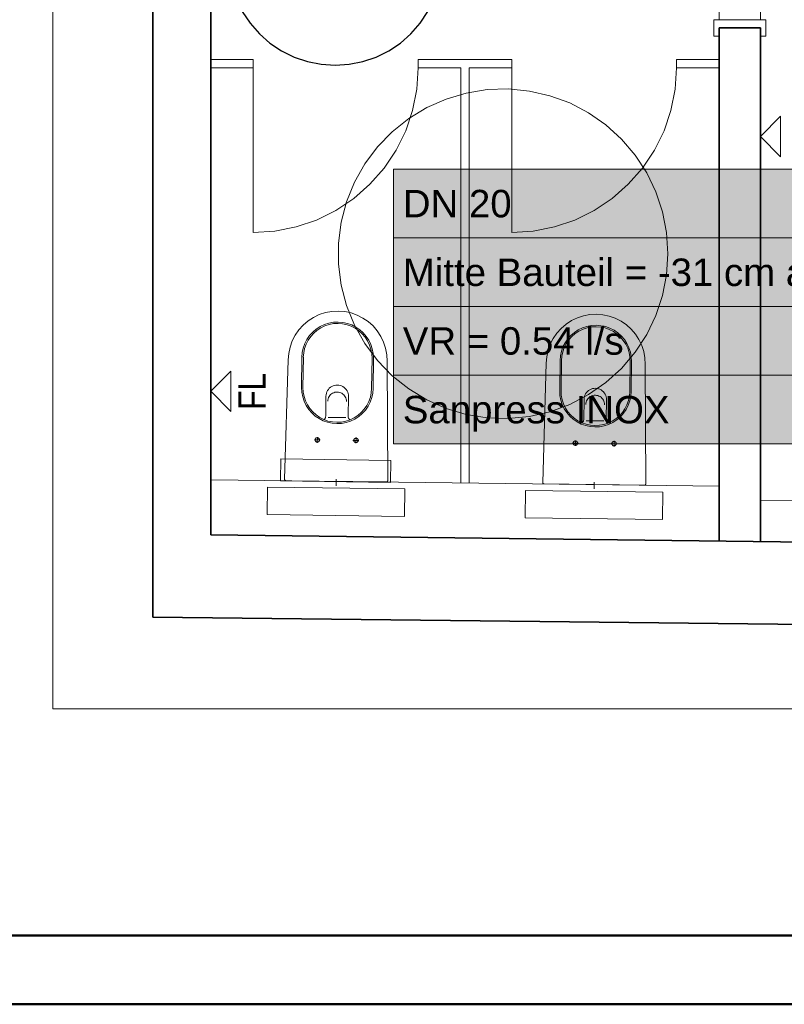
# Model space of a CAD drawing. Extents: x -132 to 668, y -61 to 533.
# Tile 2 of 256: x 14 to 70, y -61 to 11. Entities that reach past the tile are written whole.
import ezdxf
from ezdxf.lldxf.tags import DXFTag

# ---------------------------------------------------------------- set-up
doc = ezdxf.new("R2010")
doc.units = 0
doc.layers.get('0').update_dxf_attribs({"lineweight": 5})
doc.layers.add('411_S_Einrichtung', color=7, linetype='Continuous', lineweight=18, true_color=0x9dff9d, plot=False)
for name, color, linetype, lineweight in [('5_EG-BESTAND', 7, 'Continuous', 25), ('5_EG-HLSE', 7, 'Continuous', 25), ('5_EG-NEU', 7, 'Continuous', 25), ('5_EG-TÜRSTEMPEL', 7, 'Continuous', 25), ('5_EG-WANDFLÄCHENMATERIAL', 7, 'Continuous', 25)]:
    doc.layers.add(name, color=color, linetype=linetype, lineweight=lineweight)
doc.layers.add('Rahmen', color=7, linetype='Continuous', lineweight=35, true_color=0x009900)
doc.layers.add('S_Kaltwasser_Beschriftung-OG', color=7, linetype='Continuous', lineweight=18, true_color=0x005e00)
doc.styles.get("Standard").update_dxf_attribs({"font": 'arial.ttf'})
tags = doc.linetypes.add('ALL_S17', pattern=[0.0005, 0, -0.0005]).pattern_tags.tags
tags[6:7] = [DXFTag(74, 4), DXFTag(75, 0), DXFTag(340, '0'), DXFTag(46, 1.0), DXFTag(50, 0.0), DXFTag(44, 0.0), DXFTag(45, 0.0)]
tags[4:5] = [DXFTag(74, 4), DXFTag(75, 0), DXFTag(340, '0'), DXFTag(46, 1.0), DXFTag(50, 0.0), DXFTag(44, 0.0), DXFTag(45, 0.0)]
tags = doc.linetypes.add('PUNKT2_S9', pattern=[0.0005, 0, -0.0005]).pattern_tags.tags
tags[6:7] = [DXFTag(74, 4), DXFTag(75, 0), DXFTag(340, '0'), DXFTag(46, 1.0), DXFTag(50, 0.0), DXFTag(44, 0.0), DXFTag(45, 0.0)]
tags[4:5] = [DXFTag(74, 4), DXFTag(75, 0), DXFTag(340, '0'), DXFTag(46, 1.0), DXFTag(50, 0.0), DXFTag(44, 0.0), DXFTag(45, 0.0)]

# ---------------------------------------------------------------- blocks, each defined once
blk = doc.blocks.new('Referenz-A07AMLO71N', base_point=(-89.161, -60.051))
at = {"layer": '5_EG-BESTAND', "color": 0, "linetype": 'PUNKT2_S9', "lineweight": 13, "ltscale": 0.13}
for p, q in [((16.803, -39.447), (16.803, 167.883)), ((169.576, -39.447), (16.803, -39.447))]:
    blk.add_line(p, q, dxfattribs=at)
at = {"layer": '5_EG-BESTAND', "color": 0, "lineweight": 35}
for p, q in [((24.085, 167.883), (24.075, -32.766)), ((28.296, 43.504), (28.296, -26.761)), ((28.296, -26.761), (99.619, -27.662)), ((24.075, -32.766), (105.723, -33.662))]:
    blk.add_line(p, q, dxfattribs=at)
at = {"layer": '5_EG-BESTAND', "color": 0, "linetype": 'ALL_S17', "lineweight": 13, "ltscale": 0.13}
for p, q in [((46.896, 5.398), (45.422, 4.961)), ((48.414, 5.644), (46.896, 5.398)), ((49.951, 5.693), (48.414, 5.644)), ((51.482, 5.545), (49.951, 5.693)), ((52.981, 5.203), (51.482, 5.545)), ((54.424, 4.672), (52.981, 5.203)), ((44.016, 4.338), (42.701, 3.541)), ((45.422, 4.961), (44.016, 4.338)), ((55.787, 3.961), (54.424, 4.672)), ((57.048, 3.081), (55.787, 3.961)), ((42.701, 3.541), (41.499, 2.583)), ((58.187, 2.047), (57.048, 3.081)), ((41.499, 2.583), (40.429, 1.478)), ((40.429, 1.478), (39.509, 0.246)), ((59.183, 0.877), (58.187, 2.047)), ((60.022, -0.412), (59.183, 0.877)), ((39.509, 0.246), (38.755, -1.094)), ((60.689, -1.798), (60.022, -0.412)), ((38.755, -1.094), (38.178, -2.519)), ((61.174, -3.257), (60.689, -1.798)), ((38.178, -2.519), (37.788, -4.007)), ((61.468, -4.766), (61.174, -3.257)), ((37.788, -4.007), (37.591, -5.532)), ((61.566, -6.301), (61.468, -4.766)), ((37.591, -5.532), (37.591, -7.07)), ((61.468, -7.835), (61.566, -6.301)), ((37.591, -7.07), (37.788, -8.595)), ((61.174, -9.345), (61.468, -7.835)), ((37.788, -8.595), (38.178, -10.082)), ((60.689, -10.804), (61.174, -9.345)), ((38.178, -10.082), (38.755, -11.507)), ((60.022, -12.189), (60.689, -10.804)), ((38.755, -11.507), (39.509, -12.847)), ((39.509, -12.847), (40.429, -14.079)), ((59.183, -13.478), (60.022, -12.189)), ((58.187, -14.649), (59.183, -13.478)), ((40.429, -14.079), (41.499, -15.184)), ((57.048, -15.683), (58.187, -14.649)), ((41.499, -15.184), (42.701, -16.143)), ((55.787, -16.562), (57.048, -15.683)), ((42.701, -16.143), (44.016, -16.94)), ((44.016, -16.94), (45.422, -17.562)), ((54.424, -17.274), (55.787, -16.562)), ((45.422, -17.562), (46.896, -18)), ((51.482, -18.147), (52.981, -17.805)), ((52.981, -17.805), (54.424, -17.274)), ((46.896, -18), (48.414, -18.245)), ((48.414, -18.245), (49.951, -18.295)), ((49.951, -18.295), (51.482, -18.147))]:
    blk.add_line(p, q, dxfattribs=at)
at = {"layer": '5_EG-HLSE', "color": 0, "lineweight": 13}
for p, q in [((36.198, -10.733), (35.773, -10.936)), ((36.646, -10.587), (36.198, -10.733)), ((37.109, -10.502), (36.646, -10.587)), ((37.58, -10.477), (37.109, -10.502)), ((38.049, -10.514), (37.58, -10.477)), ((38.51, -10.612), (38.049, -10.514)), ((38.954, -10.769), (38.51, -10.612)), ((55.89, -10.739), (55.427, -10.825)), ((56.36, -10.714), (55.89, -10.739)), ((56.83, -10.751), (56.36, -10.714)), ((57.291, -10.849), (56.83, -10.751)), ((35.378, -11.193), (35.02, -11.499)), ((35.773, -10.936), (35.378, -11.193)), ((36.571, -11.462), (36.264, -11.609)), ((36.894, -11.357), (36.571, -11.462)), ((36.919, -11.454), (36.608, -11.555)), ((37.228, -11.295), (36.894, -11.357)), ((37.24, -11.394), (36.919, -11.454)), ((37.568, -11.277), (37.228, -11.295)), ((37.567, -11.377), (37.24, -11.394)), ((37.893, -11.402), (37.567, -11.377)), ((37.907, -11.303), (37.568, -11.277)), ((38.213, -11.47), (37.893, -11.402)), ((38.24, -11.374), (37.907, -11.303)), ((38.521, -11.579), (38.213, -11.47)), ((38.561, -11.487), (38.24, -11.374)), ((39.373, -10.983), (38.954, -10.769)), ((39.762, -11.249), (39.373, -10.983)), ((40.112, -11.565), (39.762, -11.249)), ((54.159, -11.43), (53.801, -11.736)), ((54.554, -11.173), (54.159, -11.43)), ((54.979, -10.97), (54.554, -11.173)), ((55.427, -10.825), (54.979, -10.97)), ((57.735, -11.006), (57.291, -10.849)), ((58.154, -11.22), (57.735, -11.006)), ((58.543, -11.487), (58.154, -11.22)), ((34.705, -11.849), (34.438, -12.237)), ((35.02, -11.499), (34.705, -11.849)), ((35.72, -12.015), (35.493, -12.268)), ((35.79, -12.087), (35.571, -12.33)), ((35.979, -11.794), (35.72, -12.015)), ((36.039, -11.874), (35.79, -12.087)), ((36.264, -11.609), (35.979, -11.794)), ((36.313, -11.696), (36.039, -11.874)), ((36.608, -11.555), (36.313, -11.696)), ((38.813, -11.727), (38.521, -11.579)), ((38.864, -11.641), (38.561, -11.487)), ((39.082, -11.913), (38.813, -11.727)), ((39.144, -11.834), (38.864, -11.641)), ((39.325, -12.131), (39.082, -11.913)), ((39.397, -12.061), (39.144, -11.834)), ((39.538, -12.38), (39.325, -12.131)), ((39.618, -12.32), (39.397, -12.061)), ((40.418, -11.923), (40.112, -11.565)), ((40.674, -12.318), (40.418, -11.923)), ((53.486, -12.086), (53.219, -12.474)), ((53.801, -11.736), (53.486, -12.086)), ((54.76, -12.031), (54.501, -12.252)), ((54.82, -12.111), (54.571, -12.324)), ((55.045, -11.846), (54.76, -12.031)), ((55.094, -11.933), (54.82, -12.111)), ((55.352, -11.699), (55.045, -11.846)), ((55.389, -11.792), (55.094, -11.933)), ((55.675, -11.594), (55.352, -11.699)), ((55.7, -11.691), (55.389, -11.792)), ((56.01, -11.532), (55.675, -11.594)), ((56.021, -11.631), (55.7, -11.691)), ((56.349, -11.514), (56.01, -11.532)), ((56.348, -11.614), (56.021, -11.631)), ((56.674, -11.64), (56.348, -11.614)), ((56.688, -11.541), (56.349, -11.514)), ((56.994, -11.707), (56.674, -11.64)), ((57.021, -11.611), (56.688, -11.541)), ((57.302, -11.816), (56.994, -11.707)), ((57.342, -11.725), (57.021, -11.611)), ((57.594, -11.965), (57.302, -11.816)), ((57.645, -11.879), (57.342, -11.725)), ((57.863, -12.15), (57.594, -11.965)), ((57.925, -12.071), (57.645, -11.879)), ((58.106, -12.369), (57.863, -12.15)), ((58.178, -12.299), (57.925, -12.071)), ((58.893, -11.802), (58.543, -11.487)), ((59.198, -12.16), (58.893, -11.802)), ((59.455, -12.555), (59.198, -12.16)), ((34.225, -12.657), (34.068, -13.101)), ((34.438, -12.237), (34.225, -12.657)), ((35.146, -12.851), (35.033, -13.172)), ((35.238, -12.891), (35.129, -13.199)), ((35.3, -12.548), (35.146, -12.851)), ((35.386, -12.599), (35.238, -12.891)), ((35.493, -12.268), (35.3, -12.548)), ((35.571, -12.33), (35.386, -12.599)), ((39.716, -12.654), (39.538, -12.38)), ((39.803, -12.605), (39.618, -12.32)), ((39.857, -12.949), (39.716, -12.654)), ((39.95, -12.912), (39.803, -12.605)), ((40.877, -12.743), (40.674, -12.318)), ((41.022, -13.191), (40.877, -12.743)), ((53.006, -12.894), (52.849, -13.338)), ((53.219, -12.474), (53.006, -12.894)), ((54.081, -12.786), (53.927, -13.089)), ((54.167, -12.837), (54.019, -13.128)), ((54.274, -12.505), (54.081, -12.786)), ((54.352, -12.567), (54.167, -12.837)), ((54.501, -12.252), (54.274, -12.505)), ((54.571, -12.324), (54.352, -12.567)), ((58.319, -12.617), (58.106, -12.369)), ((58.399, -12.557), (58.178, -12.299)), ((58.497, -12.891), (58.319, -12.617)), ((58.584, -12.842), (58.399, -12.557)), ((58.638, -13.186), (58.497, -12.891)), ((58.731, -13.149), (58.584, -12.842)), ((59.658, -12.98), (59.455, -12.555)), ((33.97, -13.561), (33.933, -14.031)), ((34.068, -13.101), (33.97, -13.561)), ((34.962, -13.505), (34.935, -13.844)), ((35.033, -13.172), (34.962, -13.505)), ((35.061, -13.519), (35.035, -13.845)), ((35.129, -13.199), (35.061, -13.519)), ((39.958, -13.26), (39.857, -12.949)), ((40.055, -13.235), (39.95, -12.912)), ((40.018, -13.582), (39.958, -13.26)), ((40.035, -13.908), (40.018, -13.582)), ((40.117, -13.57), (40.055, -13.235)), ((40.135, -13.909), (40.117, -13.57)), ((41.108, -13.654), (41.022, -13.191)), ((52.849, -13.338), (52.751, -13.799)), ((53.814, -13.409), (53.743, -13.742)), ((53.927, -13.089), (53.814, -13.409)), ((53.91, -13.436), (53.842, -13.756)), ((54.019, -13.128), (53.91, -13.436)), ((58.739, -13.497), (58.638, -13.186)), ((58.836, -13.473), (58.731, -13.149)), ((58.799, -13.819), (58.739, -13.497)), ((58.898, -13.807), (58.836, -13.473)), ((59.803, -13.428), (59.658, -12.98)), ((59.889, -13.891), (59.803, -13.428)), ((33.673, -22.727), (33.933, -14.031)), ((34.936, -13.844), (34.908, -16.043)), ((35.036, -13.845), (35.008, -16.045)), ((40.035, -13.908), (40.007, -16.108)), ((40.135, -13.909), (40.107, -16.109)), ((41.133, -14.124), (41.108, -13.654)), ((41.132, -14.124), (41.173, -22.822)), ((52.454, -22.964), (52.714, -14.268)), ((52.751, -13.799), (52.714, -14.268)), ((53.717, -14.081), (53.689, -16.281)), ((53.743, -13.742), (53.717, -14.081)), ((53.817, -14.082), (53.789, -16.282)), ((53.842, -13.756), (53.817, -14.082)), ((58.816, -14.145), (58.788, -16.345)), ((58.816, -14.145), (58.799, -13.819)), ((58.916, -14.147), (58.888, -16.346)), ((58.916, -14.147), (58.898, -13.807)), ((59.913, -14.362), (59.889, -13.891)), ((59.914, -14.362), (59.954, -23.059)), ((34.908, -16.044), (34.926, -16.383)), ((34.926, -16.383), (34.988, -16.718)), ((35.008, -16.045), (35.025, -16.371)), ((35.025, -16.371), (35.085, -16.693)), ((36.71, -16.463), (36.688, -16.568)), ((36.746, -16.362), (36.71, -16.463)), ((36.795, -16.267), (36.746, -16.362)), ((36.855, -16.178), (36.795, -16.267)), ((36.927, -16.098), (36.855, -16.178)), ((37.009, -16.029), (36.927, -16.098)), ((37.099, -15.97), (37.009, -16.029)), ((37.163, -16.458), (37.088, -16.507)), ((37.195, -15.924), (37.099, -15.97)), ((37.243, -16.42), (37.163, -16.458)), ((37.297, -15.891), (37.195, -15.924)), ((37.327, -16.392), (37.243, -16.42)), ((37.403, -15.871), (37.297, -15.891)), ((37.415, -16.376), (37.327, -16.392)), ((37.51, -15.865), (37.403, -15.871)), ((37.504, -16.371), (37.415, -16.376)), ((37.592, -16.378), (37.504, -16.371)), ((37.617, -15.874), (37.51, -15.865)), ((37.679, -16.397), (37.592, -16.378)), ((37.722, -15.896), (37.617, -15.874)), ((37.763, -16.426), (37.679, -16.397)), ((37.823, -15.932), (37.722, -15.896)), ((37.843, -16.467), (37.763, -16.426)), ((37.919, -15.981), (37.823, -15.932)), ((37.916, -16.517), (37.843, -16.467)), ((38.007, -16.041), (37.919, -15.981)), ((38.087, -16.113), (38.007, -16.041)), ((38.157, -16.195), (38.087, -16.113)), ((38.215, -16.285), (38.157, -16.195)), ((38.262, -16.381), (38.215, -16.285)), ((38.295, -16.483), (38.262, -16.381)), ((38.314, -16.589), (38.295, -16.483)), ((39.914, -16.754), (39.982, -16.434)), ((39.982, -16.434), (40.007, -16.108)), ((40.01, -16.781), (40.081, -16.448)), ((40.081, -16.448), (40.107, -16.109)), ((53.689, -16.281), (53.707, -16.62)), ((53.789, -16.282), (53.806, -16.609)), ((55.636, -16.416), (55.576, -16.504)), ((55.708, -16.336), (55.636, -16.416)), ((55.79, -16.266), (55.708, -16.336)), ((55.88, -16.208), (55.79, -16.266)), ((55.976, -16.161), (55.88, -16.208)), ((56.079, -16.128), (55.976, -16.161)), ((56.184, -16.109), (56.079, -16.128)), ((56.291, -16.103), (56.184, -16.109)), ((56.398, -16.111), (56.291, -16.103)), ((56.503, -16.133), (56.398, -16.111)), ((56.604, -16.169), (56.503, -16.133)), ((56.7, -16.218), (56.604, -16.169)), ((56.788, -16.279), (56.7, -16.218)), ((56.868, -16.35), (56.788, -16.279)), ((56.938, -16.432), (56.868, -16.35)), ((56.996, -16.522), (56.938, -16.432)), ((58.763, -16.671), (58.788, -16.345)), ((58.862, -16.686), (58.888, -16.346)), ((34.988, -16.718), (35.093, -17.041)), ((35.085, -16.693), (35.186, -17.004)), ((35.093, -17.041), (35.24, -17.348)), ((35.186, -17.004), (35.327, -17.299)), ((36.679, -16.676), (36.661, -18.127)), ((36.688, -16.568), (36.679, -16.675)), ((36.822, -16.954), (36.815, -17.043)), ((36.841, -16.867), (36.822, -16.954)), ((36.87, -16.783), (36.841, -16.867)), ((36.911, -16.704), (36.87, -16.783)), ((36.961, -16.63), (36.911, -16.704)), ((37.02, -16.564), (36.961, -16.63)), ((37.088, -16.507), (37.02, -16.564)), ((37.982, -16.576), (37.916, -16.517)), ((38.04, -16.644), (37.982, -16.576)), ((38.088, -16.719), (38.04, -16.644)), ((38.127, -16.799), (38.088, -16.719)), ((38.154, -16.884), (38.127, -16.799)), ((38.17, -16.971), (38.154, -16.884)), ((38.175, -17.06), (38.17, -16.971)), ((38.32, -16.696), (38.302, -18.147)), ((38.32, -16.696), (38.314, -16.589)), ((39.657, -17.354), (39.805, -17.062)), ((39.743, -17.405), (39.897, -17.102)), ((39.805, -17.062), (39.914, -16.754)), ((39.897, -17.102), (40.01, -16.781)), ((53.707, -16.62), (53.769, -16.955)), ((53.769, -16.955), (53.874, -17.278)), ((53.806, -16.609), (53.866, -16.93)), ((53.866, -16.93), (53.967, -17.241)), ((55.46, -16.913), (55.442, -18.364)), ((55.469, -16.806), (55.46, -16.913)), ((55.491, -16.701), (55.469, -16.806)), ((55.527, -16.6), (55.491, -16.701)), ((55.576, -16.504), (55.527, -16.6)), ((55.603, -17.191), (55.596, -17.28)), ((55.622, -17.104), (55.603, -17.191)), ((55.651, -17.02), (55.622, -17.104)), ((55.692, -16.941), (55.651, -17.02)), ((55.742, -16.868), (55.692, -16.941)), ((55.802, -16.802), (55.742, -16.868)), ((55.869, -16.744), (55.802, -16.802)), ((55.944, -16.695), (55.869, -16.744)), ((56.024, -16.657), (55.944, -16.695)), ((56.109, -16.629), (56.024, -16.657)), ((56.196, -16.613), (56.109, -16.629)), ((56.285, -16.609), (56.196, -16.613)), ((56.374, -16.615), (56.285, -16.609)), ((56.461, -16.634), (56.374, -16.615)), ((56.544, -16.664), (56.461, -16.634)), ((56.624, -16.704), (56.544, -16.664)), ((56.697, -16.754), (56.624, -16.704)), ((56.763, -16.814), (56.697, -16.754)), ((56.821, -16.881), (56.763, -16.814)), ((56.869, -16.956), (56.821, -16.881)), ((56.908, -17.036), (56.869, -16.956)), ((56.935, -17.121), (56.908, -17.036)), ((56.951, -17.208), (56.935, -17.121)), ((57.043, -16.619), (56.996, -16.522)), ((57.076, -16.721), (57.043, -16.619)), ((57.095, -16.826), (57.076, -16.721)), ((57.101, -16.933), (57.083, -18.385)), ((57.101, -16.934), (57.095, -16.826)), ((58.586, -17.299), (58.695, -16.991)), ((58.678, -17.339), (58.791, -17.018)), ((58.695, -16.991), (58.763, -16.671)), ((58.791, -17.018), (58.862, -16.686)), ((35.24, -17.348), (35.425, -17.633)), ((35.327, -17.299), (35.505, -17.573)), ((35.425, -17.633), (35.646, -17.891)), ((35.505, -17.573), (35.718, -17.822)), ((35.646, -17.891), (35.899, -18.119)), ((35.718, -17.822), (35.961, -18.04)), ((39.004, -18.079), (39.253, -17.866)), ((39.253, -17.866), (39.471, -17.623)), ((39.323, -17.938), (39.55, -17.685)), ((39.471, -17.623), (39.657, -17.354)), ((39.55, -17.685), (39.743, -17.405)), ((53.874, -17.278), (54.021, -17.585)), ((53.967, -17.241), (54.108, -17.536)), ((54.021, -17.585), (54.206, -17.87)), ((54.108, -17.536), (54.286, -17.81)), ((54.206, -17.87), (54.427, -18.129)), ((54.286, -17.81), (54.499, -18.059)), ((56.956, -17.297), (56.951, -17.208)), ((58.034, -18.104), (58.253, -17.86)), ((58.104, -18.175), (58.331, -17.922)), ((58.253, -17.86), (58.438, -17.591)), ((58.331, -17.922), (58.524, -17.642)), ((58.438, -17.591), (58.586, -17.299)), ((58.524, -17.642), (58.678, -17.339)), ((35.899, -18.119), (36.179, -18.311)), ((35.961, -18.04), (36.23, -18.225)), ((36.179, -18.311), (36.482, -18.466)), ((36.23, -18.225), (36.522, -18.374)), ((36.482, -18.466), (36.803, -18.579)), ((36.522, -18.374), (36.83, -18.483)), ((36.536, -18.38), (36.569, -18.353)), ((36.569, -18.353), (36.597, -18.322)), ((36.597, -18.322), (36.62, -18.287)), ((36.62, -18.287), (36.639, -18.25)), ((36.639, -18.25), (36.652, -18.21)), ((36.652, -18.21), (36.659, -18.169)), ((36.659, -18.169), (36.661, -18.127)), ((36.803, -18.579), (37.136, -18.65)), ((36.83, -18.483), (37.15, -18.551)), ((36.835, -18.223), (38.126, -18.239)), ((37.15, -18.551), (37.476, -18.576)), ((37.476, -18.576), (37.802, -18.559)), ((37.802, -18.559), (38.124, -18.499)), ((37.814, -18.658), (38.149, -18.596)), ((38.124, -18.499), (38.435, -18.398)), ((38.149, -18.596), (38.472, -18.491)), ((38.302, -18.147), (38.303, -18.189)), ((38.303, -18.189), (38.309, -18.231)), ((38.309, -18.231), (38.321, -18.271)), ((38.321, -18.271), (38.339, -18.309)), ((38.339, -18.309), (38.361, -18.344)), ((38.361, -18.344), (38.389, -18.376)), ((38.389, -18.376), (38.42, -18.404)), ((38.435, -18.398), (38.73, -18.257)), ((38.472, -18.491), (38.779, -18.344)), ((38.73, -18.257), (39.004, -18.079)), ((38.779, -18.344), (39.064, -18.159)), ((39.064, -18.159), (39.323, -17.938)), ((54.427, -18.129), (54.68, -18.356)), ((54.499, -18.059), (54.742, -18.278)), ((54.68, -18.356), (54.96, -18.549)), ((54.742, -18.278), (55.011, -18.463)), ((54.96, -18.549), (55.263, -18.703)), ((55.011, -18.463), (55.303, -18.611)), ((55.303, -18.611), (55.611, -18.72)), ((55.317, -18.617), (55.349, -18.59)), ((55.349, -18.59), (55.378, -18.559)), ((55.378, -18.559), (55.401, -18.524)), ((55.401, -18.524), (55.42, -18.487)), ((55.42, -18.487), (55.433, -18.447)), ((55.433, -18.447), (55.44, -18.406)), ((55.44, -18.406), (55.442, -18.364)), ((55.616, -18.46), (56.907, -18.476)), ((56.905, -18.736), (57.216, -18.635)), ((57.083, -18.385), (57.084, -18.426)), ((57.084, -18.426), (57.09, -18.468)), ((57.09, -18.468), (57.102, -18.508)), ((57.102, -18.508), (57.12, -18.546)), ((57.12, -18.546), (57.143, -18.581)), ((57.143, -18.581), (57.17, -18.613)), ((57.17, -18.613), (57.201, -18.641)), ((57.216, -18.635), (57.511, -18.494)), ((57.253, -18.728), (57.56, -18.582)), ((57.511, -18.494), (57.785, -18.316)), ((57.56, -18.582), (57.845, -18.396)), ((57.785, -18.316), (58.034, -18.104)), ((57.845, -18.396), (58.104, -18.175)), ((37.136, -18.65), (37.475, -18.676)), ((37.475, -18.676), (37.814, -18.658)), ((55.263, -18.703), (55.584, -18.816)), ((55.584, -18.816), (55.917, -18.887)), ((55.611, -18.72), (55.931, -18.788)), ((55.917, -18.887), (56.256, -18.913)), ((55.931, -18.788), (56.257, -18.813)), ((56.256, -18.913), (56.595, -18.895)), ((56.257, -18.813), (56.584, -18.796)), ((56.584, -18.796), (56.905, -18.736)), ((56.595, -18.895), (56.93, -18.833)), ((56.93, -18.833), (57.253, -18.728)), ((36.27, -19.861), (35.85, -19.856)), ((35.894, -19.837), (35.892, -19.858)), ((35.892, -19.858), (35.894, -19.879)), ((35.898, -19.817), (35.894, -19.837)), ((35.894, -19.879), (35.898, -19.9)), ((35.904, -19.797), (35.898, -19.817)), ((35.898, -19.9), (35.904, -19.92)), ((35.914, -19.778), (35.904, -19.797)), ((35.904, -19.92), (35.914, -19.938)), ((35.925, -19.761), (35.914, -19.778)), ((35.914, -19.938), (35.925, -19.956)), ((35.939, -19.745), (35.925, -19.761)), ((35.925, -19.956), (35.939, -19.971)), ((35.955, -19.731), (35.939, -19.745)), ((35.939, -19.971), (35.955, -19.985)), ((35.972, -19.72), (35.955, -19.731)), ((35.955, -19.985), (35.972, -19.997)), ((35.991, -19.71), (35.972, -19.72)), ((35.972, -19.997), (35.991, -20.006)), ((36.011, -19.704), (35.991, -19.71)), ((35.991, -20.006), (36.011, -20.013)), ((36.031, -19.7), (36.011, -19.704)), ((36.011, -20.013), (36.031, -20.017)), ((36.052, -19.698), (36.031, -19.7)), ((36.031, -20.017), (36.052, -20.018)), ((36.055, -19.653), (36.05, -20.063)), ((36.058, -19.698), (36.05, -19.698)), ((36.073, -19.7), (36.052, -19.698)), ((36.052, -20.018), (36.073, -20.017)), ((36.094, -19.704), (36.073, -19.7)), ((36.073, -20.017), (36.094, -20.013)), ((36.113, -19.71), (36.094, -19.704)), ((36.094, -20.013), (36.113, -20.006)), ((36.132, -19.72), (36.113, -19.71)), ((36.113, -20.006), (36.132, -19.997)), ((36.15, -19.731), (36.132, -19.72)), ((36.132, -19.997), (36.15, -19.985)), ((36.165, -19.745), (36.15, -19.731)), ((36.15, -19.985), (36.165, -19.971)), ((36.179, -19.761), (36.165, -19.745)), ((36.165, -19.971), (36.179, -19.956)), ((36.191, -19.778), (36.179, -19.761)), ((36.179, -19.956), (36.191, -19.938)), ((36.2, -19.797), (36.191, -19.778)), ((36.191, -19.938), (36.2, -19.92)), ((36.207, -19.817), (36.2, -19.797)), ((36.2, -19.92), (36.207, -19.9)), ((36.211, -19.837), (36.207, -19.817)), ((36.207, -19.9), (36.211, -19.879)), ((36.212, -19.858), (36.211, -19.837)), ((36.211, -19.879), (36.212, -19.858)), ((38.649, -19.891), (39.07, -19.896)), ((38.708, -19.873), (38.707, -19.894)), ((38.707, -19.894), (38.708, -19.915)), ((38.712, -19.852), (38.708, -19.873)), ((38.708, -19.915), (38.712, -19.935)), ((38.719, -19.833), (38.712, -19.852)), ((38.712, -19.935), (38.719, -19.955)), ((38.728, -19.814), (38.719, -19.833)), ((38.719, -19.955), (38.728, -19.974)), ((38.74, -19.796), (38.728, -19.814)), ((38.728, -19.974), (38.74, -19.991)), ((38.754, -19.781), (38.74, -19.796)), ((38.74, -19.991), (38.754, -20.007)), ((38.769, -19.767), (38.754, -19.781)), ((38.754, -20.007), (38.769, -20.021)), ((38.787, -19.755), (38.769, -19.767)), ((38.769, -20.021), (38.787, -20.032)), ((38.806, -19.746), (38.787, -19.755)), ((38.787, -20.032), (38.806, -20.042)), ((38.825, -19.739), (38.806, -19.746)), ((38.806, -20.042), (38.825, -20.048)), ((38.846, -19.735), (38.825, -19.739)), ((38.825, -20.048), (38.846, -20.052)), ((38.867, -19.734), (38.846, -19.735)), ((38.846, -20.052), (38.867, -20.054)), ((38.869, -19.689), (38.864, -20.098)), ((38.873, -19.734), (38.865, -19.734)), ((38.888, -19.735), (38.867, -19.734)), ((38.867, -20.054), (38.888, -20.052)), ((38.908, -19.739), (38.888, -19.735)), ((38.888, -20.052), (38.908, -20.048)), ((38.928, -19.746), (38.908, -19.739)), ((38.908, -20.048), (38.928, -20.042)), ((38.947, -19.755), (38.928, -19.746)), ((38.928, -20.042), (38.947, -20.032)), ((38.964, -19.767), (38.947, -19.755)), ((38.947, -20.032), (38.964, -20.021)), ((38.98, -19.781), (38.964, -19.767)), ((38.964, -20.021), (38.98, -20.007)), ((38.994, -19.796), (38.98, -19.781)), ((38.98, -20.007), (38.994, -19.991)), ((39.005, -19.814), (38.994, -19.796)), ((38.994, -19.991), (39.005, -19.974)), ((39.015, -19.833), (39.005, -19.814)), ((39.005, -19.974), (39.015, -19.955)), ((39.021, -19.852), (39.015, -19.833)), ((39.015, -19.955), (39.021, -19.935)), ((39.025, -19.873), (39.021, -19.852)), ((39.021, -19.935), (39.025, -19.915)), ((39.027, -19.894), (39.025, -19.873)), ((39.025, -19.915), (39.027, -19.894)), ((54.679, -20.054), (54.675, -20.075)), ((54.685, -20.034), (54.679, -20.054)), ((54.695, -20.016), (54.685, -20.034)), ((54.706, -19.998), (54.695, -20.016)), ((54.72, -19.982), (54.706, -19.998)), ((54.736, -19.969), (54.72, -19.982)), ((54.753, -19.957), (54.736, -19.969)), ((54.772, -19.948), (54.753, -19.957)), ((54.792, -19.941), (54.772, -19.948)), ((54.812, -19.937), (54.792, -19.941)), ((54.833, -19.936), (54.812, -19.937)), ((54.836, -19.89), (54.831, -20.3)), ((54.839, -19.936), (54.831, -19.936)), ((54.854, -19.937), (54.833, -19.936)), ((54.875, -19.941), (54.854, -19.937)), ((54.895, -19.948), (54.875, -19.941)), ((54.913, -19.957), (54.895, -19.948)), ((54.931, -19.969), (54.913, -19.957)), ((54.946, -19.982), (54.931, -19.969)), ((54.96, -19.998), (54.946, -19.982)), ((54.972, -20.016), (54.96, -19.998)), ((54.981, -20.034), (54.972, -20.016)), ((54.988, -20.054), (54.981, -20.034)), ((54.992, -20.075), (54.988, -20.054)), ((57.5, -20.07), (57.493, -20.09)), ((57.509, -20.051), (57.5, -20.07)), ((57.521, -20.034), (57.509, -20.051)), ((57.535, -20.018), (57.521, -20.034)), ((57.55, -20.004), (57.535, -20.018)), ((57.568, -19.992), (57.55, -20.004)), ((57.587, -19.983), (57.568, -19.992)), ((57.606, -19.977), (57.587, -19.983)), ((57.627, -19.972), (57.606, -19.977)), ((57.648, -19.971), (57.627, -19.972)), ((57.65, -19.926), (57.645, -20.335)), ((57.654, -19.971), (57.646, -19.971)), ((57.669, -19.972), (57.648, -19.971)), ((57.689, -19.977), (57.669, -19.972)), ((57.709, -19.983), (57.689, -19.977)), ((57.728, -19.992), (57.709, -19.983)), ((57.745, -20.004), (57.728, -19.992)), ((57.761, -20.018), (57.745, -20.004)), ((57.775, -20.034), (57.761, -20.018)), ((57.786, -20.051), (57.775, -20.034)), ((57.796, -20.07), (57.786, -20.051)), ((57.802, -20.09), (57.796, -20.07)), ((55.051, -20.098), (54.63, -20.093)), ((54.675, -20.075), (54.673, -20.096)), ((54.673, -20.096), (54.675, -20.116)), ((54.675, -20.116), (54.679, -20.137)), ((54.679, -20.137), (54.685, -20.157)), ((54.685, -20.157), (54.695, -20.176)), ((54.695, -20.176), (54.706, -20.193)), ((54.706, -20.193), (54.72, -20.209)), ((54.72, -20.209), (54.736, -20.222)), ((54.736, -20.222), (54.753, -20.234)), ((54.753, -20.234), (54.772, -20.243)), ((54.772, -20.243), (54.792, -20.25)), ((54.792, -20.25), (54.812, -20.254)), ((54.812, -20.254), (54.833, -20.256)), ((54.833, -20.256), (54.854, -20.254)), ((54.854, -20.254), (54.875, -20.25)), ((54.875, -20.25), (54.895, -20.243)), ((54.895, -20.243), (54.913, -20.234)), ((54.913, -20.234), (54.931, -20.222)), ((54.931, -20.222), (54.946, -20.209)), ((54.946, -20.209), (54.96, -20.193)), ((54.96, -20.193), (54.972, -20.176)), ((54.972, -20.176), (54.981, -20.157)), ((54.981, -20.157), (54.988, -20.137)), ((54.988, -20.137), (54.992, -20.116)), ((54.993, -20.096), (54.992, -20.075)), ((54.992, -20.116), (54.993, -20.096)), ((57.43, -20.128), (57.851, -20.134)), ((57.489, -20.11), (57.488, -20.131)), ((57.488, -20.131), (57.489, -20.152)), ((57.493, -20.09), (57.489, -20.11)), ((57.489, -20.152), (57.493, -20.172)), ((57.493, -20.172), (57.5, -20.192)), ((57.5, -20.192), (57.509, -20.211)), ((57.509, -20.211), (57.521, -20.228)), ((57.521, -20.228), (57.535, -20.244)), ((57.535, -20.244), (57.55, -20.258)), ((57.55, -20.258), (57.568, -20.27)), ((57.568, -20.27), (57.587, -20.279)), ((57.587, -20.279), (57.606, -20.286)), ((57.606, -20.286), (57.627, -20.29)), ((57.627, -20.29), (57.648, -20.291)), ((57.648, -20.291), (57.669, -20.29)), ((57.669, -20.29), (57.689, -20.286)), ((57.689, -20.286), (57.709, -20.279)), ((57.709, -20.279), (57.728, -20.27)), ((57.728, -20.27), (57.745, -20.258)), ((57.745, -20.258), (57.761, -20.244)), ((57.761, -20.244), (57.775, -20.228)), ((57.775, -20.228), (57.786, -20.211)), ((57.786, -20.211), (57.796, -20.192)), ((57.796, -20.192), (57.802, -20.172)), ((57.806, -20.11), (57.802, -20.09)), ((57.802, -20.172), (57.806, -20.152)), ((57.808, -20.131), (57.806, -20.11)), ((57.806, -20.152), (57.808, -20.131)), ((33.673, -22.727), (33.674, -22.74)), ((33.674, -22.74), (33.676, -22.753)), ((33.676, -22.753), (33.68, -22.766)), ((33.68, -22.766), (33.685, -22.778)), ((33.685, -22.778), (33.692, -22.789)), ((33.692, -22.789), (33.701, -22.799)), ((33.701, -22.799), (33.711, -22.808)), ((33.711, -22.808), (33.722, -22.815)), ((33.722, -22.815), (33.733, -22.822)), ((33.733, -22.822), (33.746, -22.826)), ((33.746, -22.826), (33.759, -22.829)), ((33.759, -22.829), (33.772, -22.83)), ((41.071, -22.922), (33.772, -22.83)), ((37.418, -23.193), (37.424, -22.708)), ((41.071, -22.922), (41.085, -22.921)), ((41.085, -22.921), (41.097, -22.919)), ((41.097, -22.919), (41.11, -22.915)), ((41.11, -22.915), (41.122, -22.909)), ((41.122, -22.909), (41.133, -22.902)), ((41.133, -22.902), (41.143, -22.893)), ((41.143, -22.893), (41.152, -22.883)), ((41.152, -22.883), (41.159, -22.872)), ((41.159, -22.872), (41.165, -22.86)), ((41.165, -22.86), (41.169, -22.848)), ((41.169, -22.848), (41.172, -22.835)), ((41.172, -22.835), (41.173, -22.822)), ((52.454, -22.964), (52.455, -22.977)), ((52.455, -22.977), (52.457, -22.99)), ((52.457, -22.99), (52.461, -23.003)), ((52.461, -23.003), (52.466, -23.015)), ((52.466, -23.015), (52.473, -23.026)), ((52.473, -23.026), (52.482, -23.036)), ((52.482, -23.036), (52.492, -23.045)), ((52.492, -23.045), (52.503, -23.053)), ((52.503, -23.053), (52.514, -23.059)), ((52.514, -23.059), (52.527, -23.063)), ((52.527, -23.063), (52.54, -23.066)), ((52.54, -23.066), (52.553, -23.067)), ((59.852, -23.159), (52.553, -23.067)), ((56.199, -23.43), (56.205, -22.946)), ((59.852, -23.159), (59.866, -23.158)), ((59.866, -23.158), (59.879, -23.156)), ((59.879, -23.156), (59.891, -23.152)), ((59.891, -23.152), (59.903, -23.146)), ((59.903, -23.146), (59.914, -23.139)), ((59.914, -23.139), (59.924, -23.13)), ((59.924, -23.13), (59.933, -23.12)), ((59.933, -23.12), (59.94, -23.109)), ((59.94, -23.109), (59.946, -23.097)), ((59.946, -23.097), (59.95, -23.085)), ((59.95, -23.085), (59.953, -23.072)), ((59.953, -23.072), (59.954, -23.059))]:
    blk.add_line(p, q, dxfattribs=at)
at = {"layer": '5_EG-HLSE', "color": 0, "linetype": 'PUNKT2_S9', "lineweight": 13, "ltscale": 0.13}
for p, q in [((32.394, -25.3), (32.42, -23.3)), ((42.419, -23.427), (32.42, -23.3)), ((42.419, -23.427), (42.394, -25.426)), ((51.175, -25.537), (51.201, -23.538)), ((61.2, -23.664), (51.201, -23.538)), ((61.2, -23.664), (61.175, -25.664)), ((42.394, -25.426), (32.394, -25.3)), ((61.175, -25.664), (51.175, -25.537))]:
    blk.add_line(p, q, dxfattribs=at)
at = {"layer": '5_EG-NEU', "color": 0, "linetype": 'PUNKT2_S9', "lineweight": 13, "ltscale": 0.13}
for p, q in [((65.296, 27.238), (65.296, 10.738)), ((68.296, 27.238), (68.296, 10.738))]:
    blk.add_line(p, q, dxfattribs=at)
at = {"layer": '5_EG-NEU', "color": 0, "lineweight": 13}
for p, q in [((64.896, 9.538), (64.896, 10.738)), ((64.896, 10.738), (68.696, 10.738)), ((68.296, 10.138), (65.296, 10.138)), ((65.296, 10.138), (65.296, 9.538)), ((68.296, 9.538), (68.296, 10.138)), ((68.696, 10.738), (68.696, 9.538)), ((65.296, 9.538), (64.896, 9.538)), ((68.696, 9.538), (68.296, 9.538)), ((28.296, 7.838), (31.396, 7.838)), ((28.296, 7.238), (31.396, 7.238)), ((31.396, 7.838), (31.396, 7.238)), ((31.396, 7.238), (31.396, -4.762)), ((43.294, 5.671), (43.396, 7.238)), ((43.396, 7.838), (43.396, 7.238)), ((43.396, 7.838), (50.196, 7.838)), ((43.396, 7.238), (46.496, 7.238)), ((46.496, 7.238), (46.496, -22.99)), ((47.096, 7.238), (50.196, 7.238)), ((47.096, 7.238), (47.096, -22.998)), ((50.196, 7.838), (50.196, 7.238)), ((50.196, 7.238), (50.196, -4.762)), ((62.094, 5.671), (62.196, 7.238)), ((62.196, 7.838), (62.196, 7.238)), ((62.196, 7.838), (65.296, 7.838)), ((62.196, 7.238), (65.296, 7.238)), ((42.987, 4.132), (43.294, 5.671)), ((61.787, 4.132), (62.094, 5.671)), ((42.483, 2.646), (42.987, 4.132)), ((61.283, 2.646), (61.787, 4.132)), ((41.789, 1.238), (42.483, 2.646)), ((60.589, 1.238), (61.283, 2.646)), ((40.917, -0.067), (41.789, 1.238)), ((59.717, -0.067), (60.589, 1.238)), ((39.882, -1.248), (40.917, -0.067)), ((58.682, -1.248), (59.717, -0.067)), ((38.701, -2.283), (39.882, -1.248)), ((57.501, -2.283), (58.682, -1.248)), ((37.396, -3.155), (38.701, -2.283)), ((56.196, -3.155), (57.501, -2.283)), ((35.988, -3.849), (37.396, -3.155)), ((54.789, -3.849), (56.196, -3.155)), ((34.502, -4.353), (35.988, -3.849)), ((53.302, -4.353), (54.789, -3.849)), ((31.396, -4.762), (32.963, -4.66)), ((32.963, -4.66), (34.502, -4.353)), ((50.196, -4.762), (51.763, -4.66)), ((51.763, -4.66), (53.302, -4.353)), ((28.347, -22.761), (65.309, -23.228)), ((68.296, -24.257), (100.923, -24.678))]:
    blk.add_line(p, q, dxfattribs=at)
at = {"layer": '5_EG-NEU', "color": 0, "lineweight": 35}
for p, q in [((65.296, 10.138), (65.296, -27.228)), ((65.296, 10.138), (68.296, 10.138)), ((68.296, 10.138), (68.296, -27.257))]:
    blk.add_line(p, q, dxfattribs=at)
at = {"layer": '5_EG-TÜRSTEMPEL', "color": 0, "lineweight": -2}
for p, q in [((30.595, 11.324), (31.161, 10.476)), ((43.538, 10.476), (44.105, 11.324)), ((31.161, 10.476), (31.834, 9.708)), ((42.865, 9.708), (43.538, 10.476)), ((31.834, 9.708), (32.601, 9.036)), ((42.098, 9.036), (42.865, 9.708)), ((32.601, 9.036), (33.45, 8.469)), ((41.25, 8.469), (42.098, 9.036)), ((33.45, 8.469), (34.365, 8.018)), ((34.365, 8.018), (35.331, 7.69)), ((39.368, 7.69), (40.335, 8.018)), ((40.335, 8.018), (41.25, 8.469)), ((35.331, 7.69), (36.331, 7.491)), ((36.331, 7.491), (37.35, 7.424)), ((37.35, 7.424), (38.368, 7.491)), ((38.368, 7.491), (39.368, 7.69))]:
    blk.add_line(p, q, dxfattribs=at)
at = {"layer": '5_EG-WANDFLÄCHENMATERIAL', "color": 0, "lineweight": 18}
for p, q in [((68.296, 2.233), (69.767, 3.703)), ((69.767, 3.703), (69.767, 0.762)), ((68.296, 2.233), (69.767, 0.762)), ((28.296, -16.317), (29.767, -14.846)), ((29.767, -14.846), (29.767, -17.788)), ((28.296, -16.317), (29.767, -17.788))]:
    blk.add_line(p, q, dxfattribs=at)
at = {"layer": '5_EG-WANDFLÄCHENMATERIAL', "color": 0, "lineweight": 18, "insert": (30.301, -17.678), "char_height": 2, "attachment_point": 1, "rotation": 90.00392}
blk.add_mtext('{\\W0.83;\\fArial;FL}', dxfattribs=at)
blk = doc.blocks.new('Spülstation-A07AMLO91N', base_point=(33.376, -22.95))
at = {"color": 0, "linetype": 'ByBlock', "lineweight": -2, "ltscale": 0.18}
for p, q in [((33.376, -22.849), (33.396, -21.249)), ((33.396, -21.249), (41.396, -21.35)), ((41.396, -21.35), (41.376, -22.95)), ((41.376, -22.95), (33.376, -22.849))]:
    blk.add_line(p, q, dxfattribs=at)
blk = doc.blocks.new('Bauteilbeschriftung-A07AMLPN1N', base_point=(41.608, -20.153))
at = {"color": 0, "lineweight": -2}
for p, q in [((41.608, -0.153), (82.74, -0.153)), ((41.608, -20.153), (41.608, -0.153)), ((82.74, -0.153), (82.74, -20.153)), ((41.608, -5.153), (82.74, -5.153)), ((41.608, -10.153), (82.74, -10.153)), ((41.608, -15.153), (82.74, -15.153)), ((82.74, -20.153), (41.608, -20.153))]:
    blk.add_line(p, q, dxfattribs=at)
at = {"color": 0, "linetype": 'ByBlock', "lineweight": -2, "ltscale": 0.18}
blk.add_line((82.74, -10.153), (89.29, -10.153), dxfattribs=at)
at = {"color": 7, "linetype": 'ByBlock', "lineweight": -2, "ltscale": 0.18, "true_color": 0xffffff}
for points in [[(41.608, -20.153), (82.74, -20.153), (41.608, -0.153)], [(82.74, -20.153), (41.608, -0.153), (82.74, -0.153)]]:
    blk.add_solid(points, dxfattribs=at)
at = {"color": 0, "linetype": 'ByBlock', "lineweight": -2, "ltscale": 0.18, "char_height": 2, "attachment_point": 1}
for s, insert in [('{\\fArial;DN 20}', (42.274, -1.653)), ('{\\fArial;Mitte Bauteil = -31 cm ab OKRD}', (42.274, -6.653)), ('{\\fArial;VR = 0.54 l/s}', (42.274, -11.653)), ('{\\fArial;Sanpress INOX}', (42.274, -16.653))]:
    blk.add_mtext(s, dxfattribs=dict(at, insert=insert))

msp = doc.modelspace()

# ---------------------------------------------------------------- linework, layer by layer
at = {"layer": 'Rahmen', "lineweight": 50, "ltscale": 0.5}
for points in [[(668.403, -60.954), (668.403, 533.046), (-131.597, 533.046), (-131.597, -60.954), (318.403, -60.954), (568.403, -60.954), (668.403, -60.954)], [(663.403, -55.954), (663.403, 528.046), (-106.597, 528.046), (-106.597, -55.954), (313.403, -55.954), (563.403, -55.954), (663.403, -55.954)]]:
    msp.add_lwpolyline(points, close=True, dxfattribs=at)

# ---------------------------------------------------------------- block references
at = {"color": 251, "lineweight": 25, "ltscale": 0.25, "true_color": 0x585858}
msp.add_blockref('Referenz-A07AMLO71N', (-89.161, -60.051), dxfattribs=at)
at = {"layer": '411_S_Einrichtung', "ltscale": 0.18}
msp.add_blockref('Spülstation-A07AMLO91N', (33.376, -22.95), dxfattribs=at)
at = {"layer": 'S_Kaltwasser_Beschriftung-OG', "ltscale": 0.18}
msp.add_blockref('Bauteilbeschriftung-A07AMLPN1N', (41.608, -20.153), dxfattribs=at)

doc.saveas('drawing.dxf')
